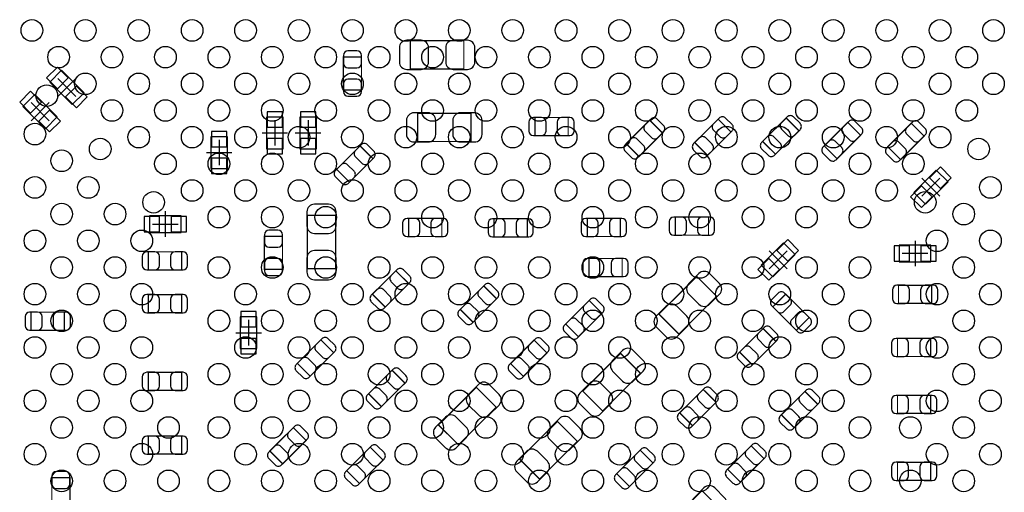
# Model space of a CAD drawing. Extents: x 0 to 68.4, y 0 to 55.
# Tile 5 of 15: x 18.7 to 38.2, y 24.3 to 33.7. Entities that reach past the tile are written whole.
import ezdxf

# ---------------------------------------------------------------- set-up
doc = ezdxf.new("R2010")
doc.units = 0
for name, color, linetype in [('PG_ASSEMBLY_BOTTOM', 30, 'CONTINUOUS'), ('PG_BODY_CENTER', 85, 'CONTINUOUS'), ('PIN_BOTTOM', 211, 'CONTINUOUS'), ('PIN_TOP', 5, 'CONTINUOUS')]:
    doc.layers.add(name, color=color, linetype=linetype)

msp = doc.modelspace()

# ---------------------------------------------------------------- linework, layer by layer
at = {"layer": 'PG_ASSEMBLY_BOTTOM', "const_width": 0.024892}
for points in [[(26.4287, 33.2359), (26.4287, 32.676084), (27.488896, 32.676084), (27.488896, 33.2359), (26.4287, 33.2359)], [(25.097232, 32.254952), (25.457404, 32.254952), (25.457404, 32.914844), (25.097232, 32.914844), (25.097232, 32.254952)], [(27.630374, 31.233364), (27.630374, 31.79318), (26.570178, 31.79318), (26.570178, 31.233364), (27.630374, 31.233364)], [(28.900628, 31.710122), (28.900628, 31.34995), (29.56052, 31.34995), (29.56052, 31.710122), (28.900628, 31.710122)], [(30.711902, 31.190184), (30.966664, 30.935422), (31.433262, 31.40202), (31.1785, 31.656782), (30.711902, 31.190184)], [(32.072326, 31.212028), (32.327088, 30.957266), (32.793686, 31.423864), (32.538924, 31.678626), (32.072326, 31.212028)], [(33.421828, 31.234126), (33.67659, 30.979364), (34.143188, 31.445962), (33.888426, 31.700724), (33.421828, 31.234126)], [(34.644584, 31.145734), (34.899346, 30.890972), (35.365944, 31.35757), (35.111182, 31.612332), (34.644584, 31.145734)], [(35.906202, 31.129478), (36.160964, 30.874716), (36.627562, 31.341314), (36.3728, 31.596076), (35.906202, 31.129478)], [(25.68448, 30.890718), (25.429718, 31.14548), (24.96312, 30.678882), (25.217882, 30.42412), (25.68448, 30.890718)], [(24.383492, 28.705302), (24.943308, 28.705302), (24.943308, 29.765498), (24.383492, 29.765498), (24.383492, 28.705302)], [(26.392886, 29.704284), (26.392886, 29.344112), (27.052778, 29.344112), (27.052778, 29.704284), (26.392886, 29.704284)], [(29.938726, 29.704792), (29.938726, 29.34462), (30.598618, 29.34462), (30.598618, 29.704792), (29.938726, 29.704792)], [(31.687008, 29.7307), (31.687008, 29.370528), (32.3469, 29.370528), (32.3469, 29.7307), (31.687008, 29.7307)], [(28.748736, 29.336492), (28.748736, 29.696664), (28.088844, 29.696664), (28.088844, 29.336492), (28.748736, 29.336492)], [(23.52929, 28.690062), (23.889462, 28.690062), (23.889462, 29.349954), (23.52929, 29.349954), (23.52929, 28.690062)], [(21.885148, 28.679648), (21.885148, 29.03982), (21.225256, 29.03982), (21.225256, 28.679648), (21.885148, 28.679648)], [(30.632146, 28.547314), (30.632146, 28.907486), (29.972254, 28.907486), (29.972254, 28.547314), (30.632146, 28.547314)], [(25.67305, 28.19654), (25.927812, 27.941778), (26.39441, 28.408376), (26.139648, 28.663138), (25.67305, 28.19654)], [(32.508698, 28.154884), (32.112966, 28.550616), (31.363158, 27.800808), (31.75889, 27.405076), (32.508698, 28.154884)], [(27.418284, 27.894534), (27.673046, 27.639772), (28.139644, 28.10637), (27.884882, 28.361132), (27.418284, 27.894534)], [(36.119054, 28.374086), (36.119054, 28.013914), (36.778946, 28.013914), (36.778946, 28.374086), (36.119054, 28.374086)], [(21.885148, 27.82824), (21.885148, 28.188412), (21.225256, 28.188412), (21.225256, 27.82824), (21.885148, 27.82824)], [(33.879282, 28.19908), (33.62452, 27.944318), (34.091118, 27.47772), (34.34588, 27.732482), (33.879282, 28.19908)], [(29.50972, 27.605482), (29.764482, 27.35072), (30.23108, 27.817318), (29.976318, 28.07208), (29.50972, 27.605482)], [(19.557746, 27.480514), (19.557746, 27.840686), (18.897854, 27.840686), (18.897854, 27.480514), (19.557746, 27.480514)], [(33.68548, 27.258518), (33.430718, 27.51328), (32.96412, 27.046682), (33.218882, 26.79192), (33.68548, 27.258518)], [(24.183594, 26.822654), (24.438356, 26.567892), (24.904954, 27.03449), (24.650192, 27.289252), (24.183594, 26.822654)], [(29.13888, 27.029918), (28.884118, 27.28468), (28.41752, 26.818082), (28.672282, 26.56332), (29.13888, 27.029918)], [(36.099496, 27.317954), (36.099496, 26.957782), (36.759388, 26.957782), (36.759388, 27.317954), (36.099496, 27.317954)], [(30.995112, 26.625296), (30.59938, 27.021028), (29.849572, 26.27122), (30.245304, 25.875488), (30.995112, 26.625296)], [(21.885148, 26.283666), (21.885148, 26.643838), (21.225256, 26.643838), (21.225256, 26.283666), (21.885148, 26.283666)], [(26.319988, 26.429208), (26.065226, 26.68397), (25.598628, 26.217372), (25.85339, 25.96261), (26.319988, 26.429208)], [(26.985976, 25.597612), (27.381708, 25.20188), (28.131516, 25.951688), (27.735784, 26.34742), (26.985976, 25.597612)], [(32.496252, 26.049224), (32.24149, 26.303986), (31.774892, 25.837388), (32.029654, 25.582626), (32.496252, 26.049224)], [(34.514536, 26.009854), (34.259774, 26.264616), (33.793176, 25.798018), (34.047938, 25.543256), (34.514536, 26.009854)], [(36.099496, 26.186384), (36.099496, 25.826212), (36.759388, 25.826212), (36.759388, 26.186384), (36.099496, 26.186384)], [(29.741876, 25.271984), (29.346144, 25.667716), (28.596336, 24.917908), (28.992068, 24.522176), (29.741876, 25.271984)], [(24.3586, 25.29078), (24.103838, 25.545542), (23.63724, 25.078944), (23.892002, 24.824182), (24.3586, 25.29078)], [(21.885148, 25.01773), (21.885148, 25.377902), (21.225256, 25.377902), (21.225256, 25.01773), (21.885148, 25.01773)], [(25.163018, 24.68753), (25.41778, 24.432768), (25.884378, 24.899366), (25.629616, 25.154128), (25.163018, 24.68753)], [(31.244286, 24.840692), (30.989524, 25.095454), (30.522926, 24.628856), (30.777688, 24.374094), (31.244286, 24.840692)], [(33.448244, 24.929084), (33.193482, 25.183846), (32.726884, 24.717248), (32.981646, 24.462486), (33.448244, 24.929084)], [(36.099496, 24.855424), (36.099496, 24.495252), (36.759388, 24.495252), (36.759388, 24.855424), (36.099496, 24.855424)], [(19.309334, 23.892002), (19.669506, 23.892002), (19.669506, 24.551894), (19.309334, 24.551894), (19.309334, 23.892002)], [(31.465266, 23.542752), (31.860998, 23.14702), (32.610806, 23.896828), (32.215074, 24.29256), (31.465266, 23.542752)]]:
    msp.add_lwpolyline(points, dxfattribs=at)
at = {"layer": 'PG_ASSEMBLY_BOTTOM'}
for points in [[(19.269456, 32.414718), (19.714718, 31.969456), (19.948144, 32.202882), (19.502882, 32.648144), (19.269456, 32.414718)], [(18.736056, 31.932118), (19.181318, 31.486856), (19.414744, 31.720282), (18.969482, 32.165544), (18.736056, 31.932118)], [(23.570946, 31.71952), (23.570946, 31.0896), (23.901146, 31.0896), (23.901146, 31.71952), (23.570946, 31.71952)], [(24.231346, 31.720028), (24.231346, 31.090108), (24.561546, 31.090108), (24.561546, 31.720028), (24.231346, 31.720028)], [(22.4663, 31.32836), (22.4663, 30.69844), (22.7965, 30.69844), (22.7965, 31.32836), (22.4663, 31.32836)], [(36.868608, 30.662626), (36.423346, 30.217364), (36.656772, 29.983938), (37.102034, 30.4292), (36.868608, 30.662626)], [(21.24964, 29.4259), (21.87956, 29.4259), (21.87956, 29.7561), (21.24964, 29.7561), (21.24964, 29.4259)], [(33.837118, 29.219144), (33.391856, 28.773882), (33.625282, 28.540456), (34.070544, 28.985718), (33.837118, 29.219144)], [(36.76396, 29.1719), (36.13404, 29.1719), (36.13404, 28.8417), (36.76396, 28.8417), (36.76396, 29.1719)], [(23.0505, 27.74696), (23.0505, 27.11704), (23.3807, 27.11704), (23.3807, 27.74696), (23.0505, 27.74696)]]:
    msp.add_lwpolyline(points, dxfattribs=at)
at = {"layer": 'PG_BODY_CENTER'}
for points in [[(19.429222, 32.488378), (19.788378, 32.129222)], [(19.429222, 32.129222), (19.788378, 32.488378)], [(18.895822, 32.005778), (19.254978, 31.646622)], [(18.895822, 31.646622), (19.254978, 32.005778)], [(23.736046, 31.65856), (23.736046, 31.15056)], [(24.396446, 31.659068), (24.396446, 31.151068)], [(23.482046, 31.40456), (23.990046, 31.40456)], [(24.142446, 31.405068), (24.650446, 31.405068)], [(22.6314, 31.2674), (22.6314, 30.7594)], [(22.3774, 31.0134), (22.8854, 31.0134)], [(36.942268, 30.50286), (36.583112, 30.143704)], [(36.583112, 30.50286), (36.942268, 30.143704)], [(21.5646, 29.337), (21.5646, 29.845)], [(21.3106, 29.591), (21.8186, 29.591)], [(36.449, 29.2608), (36.449, 28.7528)], [(33.910778, 29.059378), (33.551622, 28.700222)], [(33.551622, 29.059378), (33.910778, 28.700222)], [(36.703, 29.0068), (36.195, 29.0068)], [(23.2156, 27.686), (23.2156, 27.178)], [(22.9616, 27.432), (23.4696, 27.432)]]:
    msp.add_lwpolyline(points, dxfattribs=at)
at = {"layer": 'PIN_BOTTOM'}
for points in [[(26.35885, 32.665924), (26.638758, 32.665924, 0.414846), (26.788872, 32.816038), (26.788872, 33.095946, 0.414846), (26.638758, 33.24606), (26.35885, 33.24606, 0.414846), (26.208736, 33.095946), (26.208736, 32.816038, 0.414846)], [(27.558746, 33.24606), (27.278838, 33.24606, 0.414846), (27.128724, 33.095946), (27.128724, 32.816038, 0.414846), (27.278838, 32.665924), (27.558746, 32.665924, 0.414846), (27.70886, 32.816038), (27.70886, 33.095946, 0.414846)], [(25.097232, 32.944816), (25.097232, 32.784796, 0.413587), (25.187402, 32.69488), (25.367234, 32.69488, 0.413587), (25.457404, 32.784796), (25.457404, 32.944816, 0.413587), (25.367234, 33.034732), (25.187402, 33.034732, 0.413587)], [(25.457404, 32.22498), (25.457404, 32.385, 0.413587), (25.367234, 32.474916), (25.187402, 32.474916, 0.413587), (25.097232, 32.385), (25.097232, 32.22498, 0.413587), (25.187402, 32.135064), (25.367234, 32.135064, 0.413587)], [(26.500328, 31.223204), (26.780236, 31.223204, 0.414846), (26.93035, 31.373318), (26.93035, 31.653226, 0.414846), (26.780236, 31.80334), (26.500328, 31.80334, 0.414846), (26.350214, 31.653226), (26.350214, 31.373318, 0.414846)], [(27.700224, 31.80334), (27.420316, 31.80334, 0.414846), (27.270202, 31.653226), (27.270202, 31.373318, 0.414846), (27.420316, 31.223204), (27.700224, 31.223204, 0.414846), (27.850338, 31.373318), (27.850338, 31.653226, 0.414846)], [(28.870656, 31.34995), (29.030676, 31.34995, 0.413587), (29.120592, 31.44012), (29.120592, 31.619952, 0.413587), (29.030676, 31.710122), (28.870656, 31.710122, 0.413587), (28.78074, 31.619952), (28.78074, 31.44012, 0.413587)], [(29.590492, 31.710122), (29.430472, 31.710122, 0.413587), (29.340556, 31.619952), (29.340556, 31.44012, 0.413587), (29.430472, 31.34995), (29.590492, 31.34995, 0.413587), (29.680408, 31.44012), (29.680408, 31.619952, 0.413587)], [(31.199582, 31.677864), (31.086552, 31.564834, 0.414276), (31.086806, 31.437326), (31.213806, 31.310326, 0.414276), (31.341314, 31.310072), (31.454344, 31.423102, 0.414276), (31.45409, 31.55061), (31.32709, 31.67761, 0.414276)], [(32.560006, 31.699708), (32.446976, 31.586678, 0.414276), (32.44723, 31.45917), (32.57423, 31.33217, 0.414276), (32.701738, 31.331916), (32.814768, 31.444946, 0.414276), (32.814514, 31.572454), (32.687514, 31.699454, 0.414276)], [(33.909508, 31.721806), (33.796478, 31.608776, 0.414276), (33.796732, 31.481268), (33.923732, 31.354268, 0.414276), (34.05124, 31.354014), (34.16427, 31.467044, 0.414276), (34.164016, 31.594552), (34.037016, 31.721552, 0.414276)], [(35.132264, 31.633414), (35.019234, 31.520384, 0.414276), (35.019488, 31.392876), (35.146488, 31.265876, 0.414276), (35.273996, 31.265622), (35.387026, 31.378652, 0.414276), (35.386772, 31.50616), (35.259772, 31.63316, 0.414276)], [(36.393882, 31.617158), (36.280852, 31.504128, 0.414276), (36.281106, 31.37662), (36.408106, 31.24962, 0.414276), (36.535614, 31.249366), (36.648644, 31.362396, 0.414276), (36.64839, 31.489904), (36.52139, 31.616904, 0.414276)], [(30.945582, 30.91434), (31.058612, 31.02737, 0.414276), (31.058358, 31.154878), (30.931358, 31.281878, 0.414276), (30.80385, 31.282132), (30.69082, 31.169102, 0.414276), (30.691074, 31.041594), (30.818074, 30.914594, 0.414276)], [(32.306006, 30.936184), (32.419036, 31.049214, 0.414276), (32.418782, 31.176722), (32.291782, 31.303722, 0.414276), (32.164274, 31.303976), (32.051244, 31.190946, 0.414276), (32.051498, 31.063438), (32.178498, 30.936438, 0.414276)], [(33.655508, 30.958282), (33.768538, 31.071312, 0.414276), (33.768284, 31.19882), (33.641284, 31.32582, 0.414276), (33.513776, 31.326074), (33.400746, 31.213044, 0.414276), (33.401, 31.085536), (33.528, 30.958536, 0.414276)], [(25.4508, 31.166562), (25.33777, 31.053532, 0.414276), (25.338024, 30.926024), (25.465024, 30.799024, 0.414276), (25.592532, 30.79877), (25.705562, 30.9118, 0.414276), (25.705308, 31.039308), (25.578308, 31.166308, 0.414276)], [(34.878264, 30.86989), (34.991294, 30.98292, 0.414276), (34.99104, 31.110428), (34.86404, 31.237428, 0.414276), (34.736532, 31.237682), (34.623502, 31.124652, 0.414276), (34.623756, 30.997144), (34.750756, 30.870144, 0.414276)], [(36.139882, 30.853634), (36.252912, 30.966664, 0.414276), (36.252658, 31.094172), (36.125658, 31.221172, 0.414276), (35.99815, 31.221426), (35.88512, 31.108396, 0.414276), (35.885374, 30.980888), (36.012374, 30.853888, 0.414276)], [(25.1968, 30.403038), (25.30983, 30.516068, 0.414276), (25.309576, 30.643576), (25.182576, 30.770576, 0.414276), (25.055068, 30.77083), (24.942038, 30.6578, 0.414276), (24.942292, 30.530292), (25.069292, 30.403292, 0.414276)], [(24.373332, 29.835348), (24.373332, 29.55544, 0.414846), (24.523446, 29.405326), (24.803354, 29.405326, 0.414846), (24.953468, 29.55544), (24.953468, 29.835348, 0.414846), (24.803354, 29.985462), (24.523446, 29.985462, 0.414846)], [(31.657036, 29.370528), (31.817056, 29.370528, 0.413587), (31.906972, 29.460698), (31.906972, 29.64053, 0.413587), (31.817056, 29.7307), (31.657036, 29.7307, 0.413587), (31.56712, 29.64053), (31.56712, 29.460698, 0.413587)], [(32.376872, 29.7307), (32.216852, 29.7307, 0.413587), (32.126936, 29.64053), (32.126936, 29.460698, 0.413587), (32.216852, 29.370528), (32.376872, 29.370528, 0.413587), (32.466788, 29.460698), (32.466788, 29.64053, 0.413587)], [(26.362914, 29.344112), (26.522934, 29.344112, 0.413587), (26.61285, 29.434282), (26.61285, 29.614114, 0.413587), (26.522934, 29.704284), (26.362914, 29.704284, 0.413587), (26.272998, 29.614114), (26.272998, 29.434282, 0.413587)], [(27.08275, 29.704284), (26.92273, 29.704284, 0.413587), (26.832814, 29.614114), (26.832814, 29.434282, 0.413587), (26.92273, 29.344112), (27.08275, 29.344112, 0.413587), (27.172666, 29.434282), (27.172666, 29.614114, 0.413587)], [(28.058872, 29.336492), (28.218892, 29.336492, 0.413587), (28.308808, 29.426662), (28.308808, 29.606494, 0.413587), (28.218892, 29.696664), (28.058872, 29.696664, 0.413587), (27.968956, 29.606494), (27.968956, 29.426662, 0.413587)], [(28.778708, 29.696664), (28.618688, 29.696664, 0.413587), (28.528772, 29.606494), (28.528772, 29.426662, 0.413587), (28.618688, 29.336492), (28.778708, 29.336492, 0.413587), (28.868624, 29.426662), (28.868624, 29.606494, 0.413587)], [(29.908754, 29.34462), (30.068774, 29.34462, 0.413587), (30.15869, 29.43479), (30.15869, 29.614622, 0.413587), (30.068774, 29.704792), (29.908754, 29.704792, 0.413587), (29.818838, 29.614622), (29.818838, 29.43479, 0.413587)], [(30.62859, 29.704792), (30.46857, 29.704792, 0.413587), (30.378654, 29.614622), (30.378654, 29.43479, 0.413587), (30.46857, 29.34462), (30.62859, 29.34462, 0.413587), (30.718506, 29.43479), (30.718506, 29.614622, 0.413587)], [(23.52929, 29.379926), (23.52929, 29.219906, 0.413587), (23.61946, 29.12999), (23.799292, 29.12999, 0.413587), (23.889462, 29.219906), (23.889462, 29.379926, 0.413587), (23.799292, 29.469842), (23.61946, 29.469842, 0.413587)], [(21.195284, 28.679648), (21.355304, 28.679648, 0.413587), (21.44522, 28.769818), (21.44522, 28.94965, 0.413587), (21.355304, 29.03982), (21.195284, 29.03982, 0.413587), (21.105368, 28.94965), (21.105368, 28.769818, 0.413587)], [(21.91512, 29.03982), (21.7551, 29.03982, 0.413587), (21.665184, 28.94965), (21.665184, 28.769818, 0.413587), (21.7551, 28.679648), (21.91512, 28.679648, 0.413587), (22.005036, 28.769818), (22.005036, 28.94965, 0.413587)], [(24.953468, 28.635452), (24.953468, 28.91536, 0.414846), (24.803354, 29.065474), (24.523446, 29.065474, 0.414846), (24.373332, 28.91536), (24.373332, 28.635452, 0.414846), (24.523446, 28.485338), (24.803354, 28.485338, 0.414846)], [(23.889462, 28.66009), (23.889462, 28.82011, 0.413587), (23.799292, 28.910026), (23.61946, 28.910026, 0.413587), (23.52929, 28.82011), (23.52929, 28.66009, 0.413587), (23.61946, 28.570174), (23.799292, 28.570174, 0.413587)], [(29.942282, 28.547314), (30.102302, 28.547314, 0.413587), (30.192218, 28.637484), (30.192218, 28.817316, 0.413587), (30.102302, 28.907486), (29.942282, 28.907486, 0.413587), (29.852366, 28.817316), (29.852366, 28.637484, 0.413587)], [(30.662118, 28.907486), (30.502098, 28.907486, 0.413587), (30.412182, 28.817316), (30.412182, 28.637484, 0.413587), (30.502098, 28.547314), (30.662118, 28.547314, 0.413587), (30.752034, 28.637484), (30.752034, 28.817316, 0.413587)], [(26.16073, 28.68422), (26.0477, 28.57119, 0.414276), (26.047954, 28.443682), (26.174954, 28.316682, 0.414276), (26.302462, 28.316428), (26.415492, 28.429458, 0.414276), (26.415238, 28.556966), (26.288238, 28.683966, 0.414276)], [(32.15513, 28.607258), (31.957264, 28.409392, 0.415009), (31.957264, 28.197048), (32.15513, 27.999182, 0.415009), (32.367474, 27.999182), (32.56534, 28.197048, 0.415009), (32.56534, 28.409392), (32.367474, 28.607258, 0.415009)], [(27.905964, 28.382214), (27.792934, 28.269184, 0.414276), (27.793188, 28.141676), (27.920188, 28.014676, 0.414276), (28.047696, 28.014422), (28.160726, 28.127452, 0.414276), (28.160472, 28.25496), (28.033472, 28.38196, 0.414276)], [(36.089082, 28.013914), (36.249102, 28.013914, 0.413587), (36.339018, 28.104084), (36.339018, 28.283916, 0.413587), (36.249102, 28.374086), (36.089082, 28.374086, 0.413587), (35.999166, 28.283916), (35.999166, 28.104084, 0.413587)], [(36.808918, 28.374086), (36.648898, 28.374086, 0.413587), (36.558982, 28.283916), (36.558982, 28.104084, 0.413587), (36.648898, 28.013914), (36.808918, 28.013914, 0.413587), (36.898834, 28.104084), (36.898834, 28.283916, 0.413587)], [(21.195284, 27.82824), (21.355304, 27.82824, 0.413587), (21.44522, 27.91841), (21.44522, 28.098242, 0.413587), (21.355304, 28.188412), (21.195284, 28.188412, 0.413587), (21.105368, 28.098242), (21.105368, 27.91841, 0.413587)], [(21.91512, 28.188412), (21.7551, 28.188412, 0.413587), (21.665184, 28.098242), (21.665184, 27.91841, 0.413587), (21.7551, 27.82824), (21.91512, 27.82824, 0.413587), (22.005036, 27.91841), (22.005036, 28.098242, 0.413587)], [(25.90673, 27.920696), (26.01976, 28.033726, 0.414276), (26.019506, 28.161234), (25.892506, 28.288234, 0.414276), (25.764998, 28.288488), (25.651968, 28.175458, 0.414276), (25.652222, 28.04795), (25.779222, 27.92095, 0.414276)], [(33.603438, 27.9654), (33.716468, 27.85237, 0.414276), (33.843976, 27.852624), (33.970976, 27.979624, 0.414276), (33.97123, 28.107132), (33.8582, 28.220162, 0.414276), (33.730692, 28.219908), (33.603692, 28.092908, 0.414276)], [(27.651964, 27.61869), (27.764994, 27.73172, 0.414276), (27.76474, 27.859228), (27.63774, 27.986228, 0.414276), (27.510232, 27.986482), (27.397202, 27.873452, 0.414276), (27.397456, 27.745944), (27.524456, 27.618944, 0.414276)], [(29.9974, 28.093162), (29.88437, 27.980132, 0.414276), (29.884624, 27.852624), (30.011624, 27.725624, 0.414276), (30.139132, 27.72537), (30.252162, 27.8384, 0.414276), (30.251908, 27.965908), (30.124908, 28.092908, 0.414276)], [(31.716726, 27.348434), (31.914592, 27.5463, 0.415009), (31.914592, 27.758644), (31.716726, 27.95651, 0.415009), (31.504382, 27.95651), (31.306516, 27.758644, 0.415009), (31.306516, 27.5463), (31.504382, 27.348434, 0.415009)], [(18.867882, 27.480514), (19.027902, 27.480514, 0.413587), (19.117818, 27.570684), (19.117818, 27.750516, 0.413587), (19.027902, 27.840686), (18.867882, 27.840686, 0.413587), (18.777966, 27.750516), (18.777966, 27.570684, 0.413587)], [(19.587718, 27.840686), (19.427698, 27.840686, 0.413587), (19.337782, 27.750516), (19.337782, 27.570684, 0.413587), (19.427698, 27.480514), (19.587718, 27.480514, 0.413587), (19.677634, 27.570684), (19.677634, 27.750516, 0.413587)], [(34.366962, 27.7114), (34.253932, 27.82443, 0.414276), (34.126424, 27.824176), (33.999424, 27.697176, 0.414276), (33.99917, 27.569668), (34.1122, 27.456638, 0.414276), (34.239708, 27.456892), (34.366708, 27.583892, 0.414276)], [(29.7434, 27.329638), (29.85643, 27.442668, 0.414276), (29.856176, 27.570176), (29.729176, 27.697176, 0.414276), (29.601668, 27.69743), (29.488638, 27.5844, 0.414276), (29.488892, 27.456892), (29.615892, 27.329892, 0.414276)], [(33.4518, 27.534362), (33.33877, 27.421332, 0.414276), (33.339024, 27.293824), (33.466024, 27.166824, 0.414276), (33.593532, 27.16657), (33.706562, 27.2796, 0.414276), (33.706308, 27.407108), (33.579308, 27.534108, 0.414276)], [(24.671274, 27.310334), (24.558244, 27.197304, 0.414276), (24.558498, 27.069796), (24.685498, 26.942796, 0.414276), (24.813006, 26.942542), (24.926036, 27.055572, 0.414276), (24.925782, 27.18308), (24.798782, 27.31008, 0.414276)], [(28.9052, 27.305762), (28.79217, 27.192732, 0.414276), (28.792424, 27.065224), (28.919424, 26.938224, 0.414276), (29.046932, 26.93797), (29.159962, 27.051, 0.414276), (29.159708, 27.178508), (29.032708, 27.305508, 0.414276)], [(36.069524, 26.957782), (36.229544, 26.957782, 0.413587), (36.31946, 27.047952), (36.31946, 27.227784, 0.413587), (36.229544, 27.317954), (36.069524, 27.317954, 0.413587), (35.979608, 27.227784), (35.979608, 27.047952, 0.413587)], [(36.78936, 27.317954), (36.62934, 27.317954, 0.413587), (36.539424, 27.227784), (36.539424, 27.047952, 0.413587), (36.62934, 26.957782), (36.78936, 26.957782, 0.413587), (36.879276, 27.047952), (36.879276, 27.227784, 0.413587)], [(30.641544, 27.07767), (30.443678, 26.879804, 0.415009), (30.443678, 26.66746), (30.641544, 26.469594, 0.415009), (30.853888, 26.469594), (31.051754, 26.66746, 0.415009), (31.051754, 26.879804), (30.853888, 27.07767, 0.415009)], [(33.1978, 26.770838), (33.31083, 26.883868, 0.414276), (33.310576, 27.011376), (33.183576, 27.138376, 0.414276), (33.056068, 27.13863), (32.943038, 27.0256, 0.414276), (32.943292, 26.898092), (33.070292, 26.771092, 0.414276)], [(24.417274, 26.54681), (24.530304, 26.65984, 0.414276), (24.53005, 26.787348), (24.40305, 26.914348, 0.414276), (24.275542, 26.914602), (24.162512, 26.801572, 0.414276), (24.162766, 26.674064), (24.289766, 26.547064, 0.414276)], [(28.6512, 26.542238), (28.76423, 26.655268, 0.414276), (28.763976, 26.782776), (28.636976, 26.909776, 0.414276), (28.509468, 26.91003), (28.396438, 26.797, 0.414276), (28.396692, 26.669492), (28.523692, 26.542492, 0.414276)], [(21.195284, 26.283666), (21.355304, 26.283666, 0.413587), (21.44522, 26.373836), (21.44522, 26.553668, 0.413587), (21.355304, 26.643838), (21.195284, 26.643838, 0.413587), (21.105368, 26.553668), (21.105368, 26.373836, 0.413587)], [(21.91512, 26.643838), (21.7551, 26.643838, 0.413587), (21.665184, 26.553668), (21.665184, 26.373836, 0.413587), (21.7551, 26.283666), (21.91512, 26.283666, 0.413587), (22.005036, 26.373836), (22.005036, 26.553668, 0.413587)], [(26.086308, 26.705052), (25.973278, 26.592022, 0.414276), (25.973532, 26.464514), (26.100532, 26.337514, 0.414276), (26.22804, 26.33726), (26.34107, 26.45029, 0.414276), (26.340816, 26.577798), (26.213816, 26.704798, 0.414276)], [(27.777948, 26.404062), (27.580082, 26.206196, 0.415009), (27.580082, 25.993852), (27.777948, 25.795986, 0.415009), (27.990292, 25.795986), (28.188158, 25.993852, 0.415009), (28.188158, 26.206196), (27.990292, 26.404062, 0.415009)], [(30.20314, 25.818846), (30.401006, 26.016712, 0.415009), (30.401006, 26.229056), (30.20314, 26.426922, 0.415009), (29.990796, 26.426922), (29.79293, 26.229056, 0.415009), (29.79293, 26.016712), (29.990796, 25.818846, 0.415009)], [(25.832308, 25.941528), (25.945338, 26.054558, 0.414276), (25.945084, 26.182066), (25.818084, 26.309066, 0.414276), (25.690576, 26.30932), (25.577546, 26.19629, 0.414276), (25.5778, 26.068782), (25.7048, 25.941782, 0.414276)], [(32.262572, 26.325068), (32.149542, 26.212038, 0.414276), (32.149796, 26.08453), (32.276796, 25.95753, 0.414276), (32.404304, 25.957276), (32.517334, 26.070306, 0.414276), (32.51708, 26.197814), (32.39008, 26.324814, 0.414276)], [(34.280856, 26.285698), (34.167826, 26.172668, 0.414276), (34.16808, 26.04516), (34.29508, 25.91816, 0.414276), (34.422588, 25.917906), (34.535618, 26.030936, 0.414276), (34.535364, 26.158444), (34.408364, 26.285444, 0.414276)], [(36.069524, 25.826212), (36.229544, 25.826212, 0.413587), (36.31946, 25.916382), (36.31946, 26.096214, 0.413587), (36.229544, 26.186384), (36.069524, 26.186384, 0.413587), (35.979608, 26.096214), (35.979608, 25.916382, 0.413587)], [(36.78936, 26.186384), (36.62934, 26.186384, 0.413587), (36.539424, 26.096214), (36.539424, 25.916382, 0.413587), (36.62934, 25.826212), (36.78936, 25.826212, 0.413587), (36.879276, 25.916382), (36.879276, 26.096214, 0.413587)], [(32.008572, 25.561544), (32.121602, 25.674574, 0.414276), (32.121348, 25.802082), (31.994348, 25.929082, 0.414276), (31.86684, 25.929336), (31.75381, 25.816306, 0.414276), (31.754064, 25.688798), (31.881064, 25.561798, 0.414276)], [(34.026856, 25.522174), (34.139886, 25.635204, 0.414276), (34.139632, 25.762712), (34.012632, 25.889712, 0.414276), (33.885124, 25.889966), (33.772094, 25.776936, 0.414276), (33.772348, 25.649428), (33.899348, 25.522428, 0.414276)], [(27.339544, 25.145238), (27.53741, 25.343104, 0.415009), (27.53741, 25.555448), (27.339544, 25.753314, 0.415009), (27.1272, 25.753314), (26.929334, 25.555448, 0.415009), (26.929334, 25.343104), (27.1272, 25.145238, 0.415009)], [(29.388308, 25.724358), (29.190442, 25.526492, 0.415009), (29.190442, 25.314148), (29.388308, 25.116282, 0.415009), (29.600652, 25.116282), (29.798518, 25.314148, 0.415009), (29.798518, 25.526492), (29.600652, 25.724358, 0.415009)], [(24.12492, 25.566624), (24.01189, 25.453594, 0.414276), (24.012144, 25.326086), (24.139144, 25.199086, 0.414276), (24.266652, 25.198832), (24.379682, 25.311862, 0.414276), (24.379428, 25.43937), (24.252428, 25.56637, 0.414276)], [(21.195284, 25.01773), (21.355304, 25.01773, 0.413587), (21.44522, 25.1079), (21.44522, 25.287732, 0.413587), (21.355304, 25.377902), (21.195284, 25.377902, 0.413587), (21.105368, 25.287732), (21.105368, 25.1079, 0.413587)], [(21.91512, 25.377902), (21.7551, 25.377902, 0.413587), (21.665184, 25.287732), (21.665184, 25.1079, 0.413587), (21.7551, 25.01773), (21.91512, 25.01773, 0.413587), (22.005036, 25.1079), (22.005036, 25.287732, 0.413587)], [(33.214564, 25.204928), (33.101534, 25.091898, 0.414276), (33.101788, 24.96439), (33.228788, 24.83739, 0.414276), (33.356296, 24.837136), (33.469326, 24.950166, 0.414276), (33.469072, 25.077674), (33.342072, 25.204674, 0.414276)], [(23.87092, 24.8031), (23.98395, 24.91613, 0.414276), (23.983696, 25.043638), (23.856696, 25.170638, 0.414276), (23.729188, 25.170892), (23.616158, 25.057862, 0.414276), (23.616412, 24.930354), (23.743412, 24.803354, 0.414276)], [(25.650698, 25.17521), (25.537668, 25.06218, 0.414276), (25.537922, 24.934672), (25.664922, 24.807672, 0.414276), (25.79243, 24.807418), (25.90546, 24.920448, 0.414276), (25.905206, 25.047956), (25.778206, 25.174956, 0.414276)], [(28.949904, 24.465534), (29.14777, 24.6634, 0.415009), (29.14777, 24.875744), (28.949904, 25.07361, 0.415009), (28.73756, 25.07361), (28.539694, 24.875744, 0.415009), (28.539694, 24.6634), (28.73756, 24.465534, 0.415009)], [(31.010606, 25.116536), (30.897576, 25.003506, 0.414276), (30.89783, 24.875998), (31.02483, 24.748998, 0.414276), (31.152338, 24.748744), (31.265368, 24.861774, 0.414276), (31.265114, 24.989282), (31.138114, 25.116282, 0.414276)], [(32.960564, 24.441404), (33.073594, 24.554434, 0.414276), (33.07334, 24.681942), (32.94634, 24.808942, 0.414276), (32.818832, 24.809196), (32.705802, 24.696166, 0.414276), (32.706056, 24.568658), (32.833056, 24.441658, 0.414276)], [(36.069524, 24.495252), (36.229544, 24.495252, 0.413587), (36.31946, 24.585422), (36.31946, 24.765254, 0.413587), (36.229544, 24.855424), (36.069524, 24.855424, 0.413587), (35.979608, 24.765254), (35.979608, 24.585422, 0.413587)], [(36.78936, 24.855424), (36.62934, 24.855424, 0.413587), (36.539424, 24.765254), (36.539424, 24.585422, 0.413587), (36.62934, 24.495252), (36.78936, 24.495252, 0.413587), (36.879276, 24.585422), (36.879276, 24.765254, 0.413587)], [(19.309334, 24.581866), (19.309334, 24.421846, 0.413587), (19.399504, 24.33193), (19.579336, 24.33193, 0.413587), (19.669506, 24.421846), (19.669506, 24.581866, 0.413587), (19.579336, 24.671782), (19.399504, 24.671782, 0.413587)], [(25.396698, 24.411686), (25.509728, 24.524716, 0.414276), (25.509474, 24.652224), (25.382474, 24.779224, 0.414276), (25.254966, 24.779478), (25.141936, 24.666448, 0.414276), (25.14219, 24.53894), (25.26919, 24.41194, 0.414276)], [(30.756606, 24.353012), (30.869636, 24.466042, 0.414276), (30.869382, 24.59355), (30.742382, 24.72055, 0.414276), (30.614874, 24.720804), (30.501844, 24.607774, 0.414276), (30.502098, 24.480266), (30.629098, 24.353266, 0.414276)], [(32.257238, 24.349202), (32.059372, 24.151336, 0.415009), (32.059372, 23.938992), (32.257238, 23.741126, 0.415009), (32.469582, 23.741126), (32.667448, 23.938992, 0.415009), (32.667448, 24.151336), (32.469582, 24.349202, 0.415009)]]:
    msp.add_lwpolyline(points, format="xyb", close=True, dxfattribs=at)
for points in [[(19.420078, 32.713048), (19.204552, 32.497522), (19.420078, 32.281996), (19.635604, 32.497522)], [(19.797522, 32.335604), (19.581996, 32.120078), (19.797522, 31.904552), (20.013048, 32.120078)], [(18.886678, 32.230448), (18.671152, 32.014922), (18.886678, 31.799396), (19.102204, 32.014922)], [(19.264122, 31.853004), (19.048596, 31.637478), (19.264122, 31.421952), (19.479648, 31.637478)], [(23.888446, 31.823914), (23.583646, 31.823914), (23.583646, 31.519114), (23.888446, 31.519114)], [(24.548846, 31.824422), (24.244046, 31.824422), (24.244046, 31.519622), (24.548846, 31.519622)], [(22.7838, 31.432754), (22.479, 31.432754), (22.479, 31.127954), (22.7838, 31.127954)], [(23.888446, 31.290006), (23.583646, 31.290006), (23.583646, 30.985206), (23.888446, 30.985206)], [(24.548846, 31.290514), (24.244046, 31.290514), (24.244046, 30.985714), (24.548846, 30.985714)], [(22.7838, 30.898846), (22.479, 30.898846), (22.479, 30.594046), (22.7838, 30.594046)], [(37.166938, 30.512004), (36.951412, 30.72753), (36.735886, 30.512004), (36.951412, 30.296478)], [(36.789494, 30.13456), (36.573968, 30.350086), (36.358442, 30.13456), (36.573968, 29.919034)], [(21.145246, 29.7434), (21.145246, 29.4386), (21.450046, 29.4386), (21.450046, 29.7434)], [(21.679154, 29.7434), (21.679154, 29.4386), (21.983954, 29.4386), (21.983954, 29.7434)], [(34.135448, 29.068522), (33.919922, 29.284048), (33.704396, 29.068522), (33.919922, 28.852996)], [(36.334446, 28.8544), (36.334446, 29.1592), (36.029646, 29.1592), (36.029646, 28.8544)], [(36.868354, 28.8544), (36.868354, 29.1592), (36.563554, 29.1592), (36.563554, 28.8544)], [(33.758004, 28.691078), (33.542478, 28.906604), (33.326952, 28.691078), (33.542478, 28.475552)], [(23.368, 27.851354), (23.0632, 27.851354), (23.0632, 27.546554), (23.368, 27.546554)], [(23.368, 27.317446), (23.0632, 27.317446), (23.0632, 27.012646), (23.368, 27.012646)]]:
    msp.add_lwpolyline(points, close=True, dxfattribs=at)
at = {"layer": 'PIN_TOP'}
for centre in [(18.913348, 33.440624), (19.974052, 33.440624), (21.034502, 33.440624), (22.095206, 33.440624), (23.15591, 33.440624), (24.216614, 33.440624), (25.277318, 33.440624), (26.338022, 33.440624), (27.398472, 33.440624), (28.459176, 33.440624), (29.51988, 33.440624), (30.580584, 33.440624), (31.641034, 33.440624), (32.701738, 33.440624), (33.762442, 33.440624), (34.823146, 33.440624), (35.88385, 33.440624), (36.944554, 33.440624), (38.005004, 33.440624), (19.4437, 32.910272), (20.50415, 32.910272), (21.564854, 32.910272), (22.625558, 32.910272), (23.686262, 32.910272), (24.746966, 32.910272), (25.807416, 32.910272), (26.86812, 32.910272), (27.928824, 32.910272), (28.989528, 32.910272), (30.050232, 32.910272), (31.110936, 32.910272), (32.17164, 32.910272), (33.23209, 32.910272), (34.292794, 32.910272), (35.353498, 32.910272), (36.414202, 32.910272), (37.474906, 32.910272), (19.974052, 32.37992), (21.034502, 32.37992), (22.095206, 32.37992), (23.15591, 32.37992), (24.216614, 32.37992), (25.277318, 32.37992), (26.338022, 32.37992), (27.398472, 32.37992), (28.459176, 32.37992), (29.51988, 32.37992), (30.580584, 32.37992), (31.641034, 32.37992), (32.701738, 32.37992), (33.762442, 32.37992), (34.823146, 32.37992), (35.88385, 32.37992), (36.944554, 32.37992), (38.005004, 32.37992), (19.20875, 32.145224), (20.50415, 31.849822), (21.564854, 31.849822), (22.625558, 31.849822), (23.686262, 31.849822), (24.746966, 31.849822), (25.807416, 31.849822), (26.86812, 31.849822), (27.928824, 31.849822), (28.989528, 31.849822), (30.050232, 31.849822), (31.110936, 31.849822), (32.17164, 31.849822), (33.23209, 31.849822), (34.292794, 31.849822), (35.353498, 31.849822), (36.414202, 31.849822), (37.474906, 31.849822), (18.974054, 31.379922), (21.034502, 31.31947), (22.095206, 31.31947), (23.15591, 31.31947), (24.216614, 31.31947), (25.277318, 31.31947), (26.338022, 31.31947), (27.398472, 31.31947), (28.459176, 31.31947), (29.51988, 31.31947), (30.580584, 31.31947), (31.641034, 31.31947), (32.701738, 31.31947), (33.762442, 31.31947), (34.823146, 31.31947), (35.88385, 31.31947), (36.944554, 31.31947), (20.269454, 31.08452), (37.709602, 31.08452), (19.504152, 30.849824), (21.564854, 30.789118), (22.625558, 30.789118), (23.686262, 30.789118), (24.746966, 30.789118), (25.807416, 30.789118), (26.86812, 30.789118), (27.928824, 30.789118), (28.989528, 30.789118), (30.050232, 30.789118), (31.110936, 30.789118), (32.17164, 30.789118), (33.23209, 30.789118), (34.292794, 30.789118), (35.353498, 30.789118), (36.414202, 30.789118), (18.974054, 30.319472), (20.034504, 30.319472), (37.944552, 30.319472), (22.095206, 30.258766), (23.15591, 30.258766), (24.216614, 30.258766), (25.277318, 30.258766), (26.338022, 30.258766), (27.398472, 30.258766), (28.459176, 30.258766), (29.51988, 30.258766), (30.580584, 30.258766), (31.641034, 30.258766), (32.701738, 30.258766), (33.762442, 30.258766), (34.823146, 30.258766), (35.88385, 30.258766), (21.330158, 30.023816), (36.648898, 30.023816), (19.504152, 29.78912), (20.564856, 29.78912), (22.625558, 29.728414), (23.686262, 29.728414), (24.746966, 29.728414), (25.807416, 29.728414), (26.86812, 29.728414), (27.928824, 29.728414), (28.989528, 29.728414), (30.050232, 29.728414), (31.110936, 29.728414), (32.17164, 29.728414), (33.23209, 29.728414), (34.292794, 29.728414), (35.353498, 29.728414), (37.4142, 29.78912), (18.974054, 29.258768), (20.034504, 29.258768), (21.095208, 29.258768), (36.883848, 29.258768), (37.944552, 29.258768), (19.504152, 28.728416), (20.564856, 28.728416), (22.625558, 28.728416), (23.686262, 28.728416), (24.746966, 28.728416), (25.807416, 28.728416), (26.86812, 28.728416), (27.928824, 28.728416), (28.989528, 28.728416), (30.050232, 28.728416), (31.110936, 28.728416), (32.17164, 28.728416), (33.23209, 28.728416), (34.292794, 28.728416), (35.353498, 28.728416), (37.4142, 28.728416), (18.974054, 28.198064), (20.034504, 28.198064), (21.095208, 28.198064), (23.15591, 28.198064), (24.216614, 28.198064), (25.277318, 28.198064), (26.338022, 28.198064), (27.398472, 28.198064), (28.459176, 28.198064), (29.51988, 28.198064), (30.580584, 28.198064), (31.641034, 28.198064), (32.701738, 28.198064), (33.762442, 28.198064), (34.823146, 28.198064), (36.883848, 28.198064), (37.944552, 28.198064), (19.504152, 27.667712), (20.564856, 27.667712), (22.625558, 27.667712), (23.686262, 27.667712), (24.746966, 27.667712), (25.807416, 27.667712), (26.86812, 27.667712), (27.928824, 27.667712), (28.989528, 27.667712), (30.050232, 27.667712), (31.110936, 27.667712), (32.17164, 27.667712), (33.23209, 27.667712), (34.292794, 27.667712), (35.353498, 27.667712), (37.4142, 27.667712), (18.974054, 27.13736), (20.034504, 27.13736), (21.095208, 27.13736), (23.15591, 27.13736), (24.216614, 27.13736), (25.277318, 27.13736), (26.338022, 27.13736), (27.398472, 27.13736), (28.459176, 27.13736), (29.51988, 27.13736), (30.580584, 27.13736), (31.641034, 27.13736), (32.701738, 27.13736), (33.762442, 27.13736), (34.823146, 27.13736), (36.883848, 27.13736), (37.944552, 27.13736), (19.504152, 26.607008), (20.564856, 26.607008), (22.625558, 26.607008), (23.686262, 26.607008), (24.746966, 26.607008), (25.807416, 26.607008), (26.86812, 26.607008), (27.928824, 26.607008), (28.989528, 26.607008), (30.050232, 26.607008), (31.110936, 26.607008), (32.17164, 26.607008), (33.23209, 26.607008), (34.292794, 26.607008), (35.353498, 26.607008), (37.4142, 26.607008), (18.974054, 26.076656), (20.034504, 26.076656), (21.095208, 26.076656), (23.15591, 26.076656), (24.216614, 26.076656), (25.277318, 26.076656), (26.338022, 26.076656), (27.398472, 26.076656), (28.459176, 26.076656), (29.51988, 26.076656), (30.580584, 26.076656), (31.641034, 26.076656), (32.701738, 26.076656), (33.762442, 26.076656), (34.823146, 26.076656), (36.883848, 26.076656), (37.944552, 26.076656), (19.504152, 25.546558), (20.564856, 25.546558), (21.62556, 25.546558), (22.625558, 25.546558), (23.686262, 25.546558), (24.746966, 25.546558), (25.807416, 25.546558), (26.86812, 25.546558), (27.928824, 25.546558), (28.989528, 25.546558), (30.050232, 25.546558), (31.110936, 25.546558), (32.17164, 25.546558), (33.23209, 25.546558), (34.292794, 25.546558), (35.353498, 25.546558), (36.353496, 25.546558), (37.4142, 25.546558), (18.974054, 25.015952), (20.034504, 25.015952), (21.095208, 25.015952), (23.15591, 25.015952), (24.216614, 25.015952), (25.277318, 25.015952), (26.338022, 25.015952), (27.398472, 25.015952), (28.459176, 25.015952), (29.51988, 25.015952), (30.580584, 25.015952), (31.641034, 25.015952), (32.701738, 25.015952), (33.762442, 25.015952), (34.823146, 25.015952), (36.883848, 25.015952), (37.944552, 25.015952), (19.504152, 24.485854), (20.564856, 24.485854), (21.62556, 24.485854), (22.625558, 24.485854), (23.686262, 24.485854), (24.746966, 24.485854), (25.807416, 24.485854), (26.86812, 24.485854), (27.928824, 24.485854), (28.989528, 24.485854), (30.050232, 24.485854), (31.110936, 24.485854), (32.17164, 24.485854), (33.23209, 24.485854), (34.292794, 24.485854), (35.353498, 24.485854), (36.353496, 24.485854), (37.4142, 24.485854)]:
    msp.add_circle(centre, 0.21463, dxfattribs=at)

doc.saveas('drawing.dxf')
